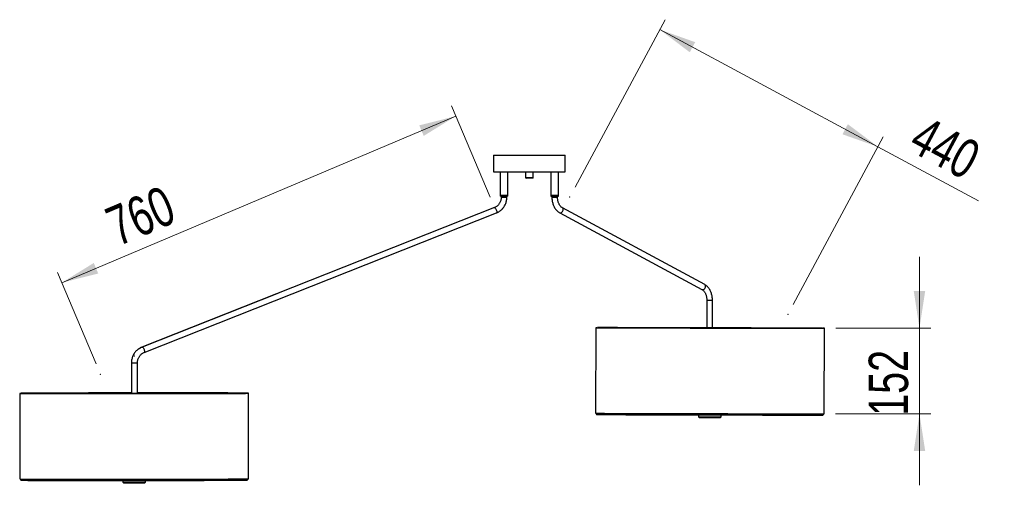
# Model space of a CAD drawing. Header units: millimetres. Extents: x 44 to 208, y 28 to 181.
# Tile 3 of 3: x 121 to 208, y 140 to 181. Entities that reach past the tile are written whole.
import ezdxf

# ---------------------------------------------------------------- set-up
doc = ezdxf.new("R2010")
doc.units = ezdxf.units.MM
doc.header["$PDSIZE"] = -1
doc.styles.add('SLDTEXTSTYLE0', font='TXT', dxfattribs={"width": 0.75})
doc.dimstyles.new('SLDDIMSTYLE1', dxfattribs={"dimtxt": 3.5, "dimasz": 3.302, "dimexe": 0, "dimexo": 0.0625, "dimgap": 0.875, "dimtad": 1, "dimlfac": 20, "dimrnd": 1e-09, "dimzin": 12, "dimdsep": 46, "dimtxsty": 'SLDTEXTSTYLE0', "dimsah": 1, "dimcen": 0.09, "dimadec": 0, "dimazin": 3, "dimtfac": 1, "dimtofl": 0, "dimtmove": 0, "dimatfit": 3, "dimfxl": 0, "dimfrac": 2, "dimtolj": 1, "dimtzin": 12, "dimarcsym": 0})
doc.dimstyles.new('SLDDIMSTYLE2', dxfattribs={"dimtxt": 3.5, "dimasz": 3.302, "dimexe": 0, "dimexo": 0.0625, "dimgap": 0.875, "dimtad": 1, "dimlfac": 20, "dimrnd": 1e-09, "dimzin": 12, "dimdsep": 46, "dimtxsty": 'SLDTEXTSTYLE0', "dimsah": 1, "dimcen": 0.09, "dimadec": 0, "dimazin": 3, "dimtfac": 1, "dimtmove": 0, "dimatfit": 0, "dimfxl": 0, "dimfrac": 2, "dimtolj": 1, "dimtzin": 12, "dimarcsym": 0})

# ---------------------------------------------------------------- blocks, each defined once
blk = doc.blocks.new('_D_1')
at = {"color": 7, "linetype": 'Continuous', "lineweight": 18}
for p, q in [((162.303, 165.512), (158.868, 173.638)), ((159.258, 172.717), (124.256, 157.922)), ((127.302, 150.717), (123.867, 158.843))]:
    blk.add_line(p, q, dxfattribs=at)
for points in [[(159.258, 172.717), (156.018, 171.899), (156.414, 170.964)], [(124.256, 157.922), (127.495, 158.74), (127.1, 159.676)]]:
    blk.add_solid(points, dxfattribs=at)
at = {"color": 7, "linetype": 'Continuous', "lineweight": 18, "insert": (127.87, 164.348), "char_height": 3.5, "attachment_point": 1, "rotation": 22.91318, "style": 'SLDTEXTSTYLE0'}
blk.add_mtext('760', dxfattribs=at)
blk = doc.blocks.new('_D_2')
at = {"color": 7, "linetype": 'Continuous', "lineweight": 18}
for p, q in [((169.863, 166.411), (177.853, 181.285)), ((177.38, 180.404), (196.761, 169.993)), ((189.244, 156), (197.234, 170.874)), ((196.761, 169.993), (205.686, 165.199))]:
    blk.add_line(p, q, dxfattribs=at)
for points in [[(177.38, 180.404), (180.048, 178.394), (180.529, 179.289)], [(196.761, 169.993), (194.092, 172.003), (193.612, 171.108)]]:
    blk.add_solid(points, dxfattribs=at)
at = {"color": 7, "linetype": 'Continuous', "lineweight": 18, "insert": (200.986, 172.845), "char_height": 3.5, "attachment_point": 1, "rotation": 331.75667, "style": 'SLDTEXTSTYLE0'}
blk.add_mtext('440', dxfattribs=at)
blk = doc.blocks.new('_D_3')
at = {"color": 7, "linetype": 'Continuous', "lineweight": 18}
for p, q in [((200.454, 153.877), (200.454, 160.227)), ((193.014, 153.877), (201.454, 153.877)), ((200.454, 146.277), (200.454, 153.877)), ((192.996, 146.277), (201.454, 146.277)), ((200.454, 146.277), (200.454, 139.927))]:
    blk.add_line(p, q, dxfattribs=at)
for points in [[(200.454, 153.877), (200.962, 157.179), (199.946, 157.179)], [(200.454, 146.277), (199.946, 142.975), (200.962, 142.975)]]:
    blk.add_solid(points, dxfattribs=at)
at = {"color": 7, "linetype": 'Continuous', "lineweight": 18, "insert": (195.942, 146.098), "char_height": 3.5, "attachment_point": 1, "rotation": 90, "style": 'SLDTEXTSTYLE0'}
blk.add_mtext('152', dxfattribs=at)

msp = doc.modelspace()

# ---------------------------------------------------------------- linework, layer by layer
at = {"color": 7, "linetype": 'Continuous', "lineweight": 25}
for p, q in [((162.62378, 169.26084), (162.62378, 167.76084)), ((162.62378, 169.26084), (168.97378, 169.26084)), ((168.97378, 167.76084), (168.97378, 169.26084)), ((162.62378, 167.76084), (168.97378, 167.76084)), ((163.19878, 167.76084), (163.19878, 165.66084)), ((163.89878, 165.66084), (163.89878, 167.76084)), ((165.44878, 167.76084), (165.44878, 167.26084)), ((166.09878, 167.21084), (165.49878, 167.21084)), ((166.14878, 167.26084), (166.14878, 167.76084)), ((167.69878, 167.76084), (167.69878, 165.66084)), ((168.39878, 165.66084), (168.39878, 167.76084)), ((163.19878, 165.66084), (163.19878, 165.61084)), ((163.19878, 165.66084), (163.19878, 165.61084)), ((163.89878, 165.66084), (163.19878, 165.66084)), ((163.89878, 165.66084), (163.19878, 165.66084)), ((163.89878, 165.61084), (163.19878, 165.61084)), ((163.29878, 165.61084), (163.29878, 165.53)), ((163.29878, 165.61084), (163.29878, 165.53)), ((163.79878, 165.53), (163.79878, 165.61084)), ((163.79878, 165.53), (163.79878, 165.61084)), ((163.89878, 165.61084), (163.89878, 165.66084)), ((163.89878, 165.61084), (163.89878, 165.66084)), ((167.69878, 165.66084), (167.69878, 165.61084)), ((167.69878, 165.66084), (168.30272, 165.66084)), ((168.39878, 165.66084), (167.69878, 165.66084)), ((167.69878, 165.61084), (168.30272, 165.61084)), ((167.79878, 165.61084), (167.79878, 165.53)), ((168.29878, 165.53), (168.29878, 165.61084)), ((168.30272, 165.66084), (168.39878, 165.66084)), ((168.30272, 165.61084), (168.39878, 165.61084)), ((168.39878, 165.61084), (168.39878, 165.66084)), ((162.69196, 164.59068), (131.36621, 152.19594)), ((181.37054, 157.7549), (168.72823, 164.57822)), ((131.5857, 151.73104), (162.87685, 164.12579)), ((168.49075, 164.13822), (181.13306, 157.3149)), ((143.51093, 156.99255), (131.40156, 152.1959)), ((181.56251, 156.36312), (181.56251, 153.90874)), ((182.06251, 153.90758), (182.06251, 156.36312)), ((171.68799, 153.92437), (171.67039, 146.32439)), ((191.99611, 146.2773), (192.01371, 153.87728)), ((130.44335, 150.79169), (130.44335, 148.0852)), ((130.97963, 148.08556), (130.97963, 150.79169)), ((120.5193, 148.08852), (120.52441, 140.48854)), ((140.85018, 140.50218), (140.84507, 148.10216)), ((180.83298, 146.18467), (180.83255, 146.00316)), ((182.83255, 145.99853), (182.83297, 146.18003)), ((180.83255, 146.00316), (180.88244, 145.95305)), ((182.78243, 145.94865), (182.83255, 145.99853)), ((129.68738, 140.35904), (129.68749, 140.19469)), ((129.68749, 140.19468), (129.73753, 140.14472)), ((131.63752, 140.14599), (131.68749, 140.19603)), ((131.68749, 140.19603), (131.68738, 140.36039))]:
    msp.add_line(p, q, dxfattribs=at)
at = {"color": 1, "linetype": 'Continuous', "lineweight": 25}
for p, q in [((165.44878, 167.26084), (166.14878, 167.26084)), ((163.29878, 165.53), (163.79878, 165.53)), ((163.29878, 165.53), (163.79878, 165.53)), ((167.79878, 165.53), (168.23017, 165.53)), ((168.23017, 165.53), (168.29878, 165.53)), ((181.56251, 156.36312), (181.9939, 156.36312)), ((181.9939, 156.36312), (182.06251, 156.36312)), ((130.44335, 150.79169), (130.48215, 150.79169)), ((130.48215, 150.79169), (130.97963, 150.79169))]:
    msp.add_line(p, q, dxfattribs=at)
at = {"color": 1, "linetype": 'Continuous', "lineweight": 25, "flags": 128}
for points in [[(162.69196, 164.59068), (162.7083, 164.59203), (162.7358, 164.57904), (162.76687, 164.54968), (162.79921, 164.50612), (162.83042, 164.45158), (162.85817, 164.39013), (162.88043, 164.32631), (162.89552, 164.26485), (162.90235, 164.21032), (162.90039, 164.16676), (162.88979, 164.13739), (162.87592, 164.12575)], [(162.69272, 164.59065), (162.70928, 164.59203), (162.73696, 164.57904), (162.76819, 164.54968), (162.80066, 164.50612), (162.83194, 164.45158), (162.85973, 164.39013), (162.88196, 164.32631), (162.89698, 164.26485), (162.90368, 164.21032), (162.90156, 164.16676), (162.89078, 164.13739), (162.87685, 164.12579)], [(168.49081, 164.13818), (168.49231, 164.13739), (168.53735, 164.12441), (168.58775, 164.12876), (168.63975, 164.15014), (168.68952, 164.18694), (168.73335, 164.23645), (168.76799, 164.29499), (168.79088, 164.35822)], [(181.13306, 157.3149), (181.13462, 157.31408), (181.17966, 157.30109), (181.23006, 157.30545), (181.28206, 157.32682), (181.33183, 157.36363), (181.37566, 157.41313), (181.4103, 157.47167), (181.43319, 157.5349)], [(131.36623, 152.19594), (131.38255, 152.19728), (131.39591, 152.19284)], [(131.40158, 152.19591), (131.41813, 152.19728), (131.44581, 152.1843), (131.47704, 152.15493), (131.5095, 152.11137), (131.54079, 152.05684), (131.56858, 151.99538), (131.5908, 151.93156), (131.60583, 151.8701), (131.61253, 151.81557), (131.61041, 151.77201), (131.59963, 151.74265), (131.58587, 151.73111)]]:
    msp.add_lwpolyline(points, dxfattribs=at)
at = {"color": 7, "linetype": 'Continuous', "lineweight": 25, "flags": 128}
for points in [[(171.79951, 153.92496), (171.79361, 153.92495), (171.74153, 153.92483), (171.70694, 153.92467), (171.68992, 153.92447), (171.69048, 153.92423), (171.70864, 153.92395), (171.74435, 153.92363), (171.79756, 153.92327), (171.86818, 153.92288), (171.95607, 153.92244), (172.0611, 153.92196), (172.18307, 153.92145), (172.32178, 153.92091), (172.47699, 153.92033), (172.64842, 153.91971), (172.83579, 153.91906), (173.03876, 153.91838), (173.25699, 153.91767), (173.49009, 153.91693), (173.73767, 153.91617), (173.9993, 153.91537), (174.27451, 153.91456), (174.56285, 153.91371), (174.8638, 153.91285), (175.17684, 153.91196), (175.50144, 153.91106), (175.83703, 153.91014), (176.18304, 153.9092), (176.53885, 153.90824), (176.90386, 153.90728), (177.27744, 153.9063), (177.65893, 153.90531), (178.04768, 153.90432), (178.44301, 153.90332), (178.84425, 153.90231), (179.25068, 153.90131), (179.66162, 153.9003), (180.07635, 153.89929), (180.49415, 153.89829), (180.9143, 153.89729), (181.33607, 153.89629), (181.75874, 153.89531), (182.18156, 153.89433), (182.60381, 153.89336), (183.02475, 153.89241), (183.44367, 153.89147), (183.85982, 153.89055), (184.2725, 153.88965), (184.68099, 153.88876), (185.08458, 153.8879), (185.48256, 153.88706), (185.87427, 153.88624), (186.259, 153.88545), (186.63611, 153.88468), (187.00493, 153.88395), (187.36482, 153.88324), (187.71518, 153.88256), (188.05538, 153.88191), (188.38484, 153.8813), (188.70298, 153.88072), (189.00927, 153.88017), (189.30316, 153.87966), (189.58415, 153.87919), (189.85175, 153.87876), (190.10551, 153.87836), (190.34497, 153.878), (190.56973, 153.87768), (190.77939, 153.8774), (190.9736, 153.87717), (191.15201, 153.87697), (191.31432, 153.87681), (191.46025, 153.8767), (191.58954, 153.87663), (191.70197, 153.8766), (191.79735, 153.87661), (191.87551, 153.87666), (191.93632, 153.87676), (191.97966, 153.87689), (192.00547, 153.87707), (192.0137, 153.87729), (192.00434, 153.87755), (191.9774, 153.87785), (191.93293, 153.87819), (191.90826, 153.87835)], [(171.79159, 153.92471), (171.79126, 153.92471), (171.75685, 153.92456), (171.73991, 153.92436), (171.74047, 153.92412), (171.75854, 153.92384), (171.79408, 153.92352), (171.84702, 153.92316), (171.91729, 153.92277), (172.00475, 153.92233), (172.10926, 153.92186), (172.23064, 153.92135), (172.36866, 153.92081), (172.52311, 153.92023), (172.6937, 153.91962), (172.88014, 153.91897), (173.08211, 153.9183), (173.29927, 153.91759), (173.53123, 153.91685), (173.77759, 153.91609), (174.03792, 153.9153), (174.31179, 153.91449), (174.5987, 153.91365), (174.89817, 153.91279), (175.20968, 153.91191), (175.53268, 153.91101), (175.86662, 153.91009), (176.21092, 153.90916), (176.56499, 153.90821), (176.9282, 153.90725), (177.29994, 153.90627), (177.67955, 153.90529), (178.06639, 153.9043), (178.45978, 153.90331), (178.85904, 153.90231), (179.26348, 153.9013), (179.67239, 153.9003), (180.08508, 153.8993), (180.50083, 153.8983), (180.91891, 153.8973), (181.33861, 153.89632), (181.75919, 153.89533), (182.17993, 153.89436), (182.6001, 153.8934), (183.01898, 153.89245), (183.43583, 153.89152), (183.84994, 153.8906), (184.26059, 153.8897), (184.66707, 153.88882), (185.06867, 153.88796), (185.4647, 153.88713), (185.85447, 153.88631), (186.23731, 153.88552), (186.61256, 153.88476), (186.97957, 153.88403), (187.3377, 153.88332), (187.68632, 153.88265), (188.02485, 153.88201), (188.35269, 153.88139), (188.66927, 153.88082), (188.97405, 153.88028), (189.2665, 153.87977), (189.5461, 153.8793), (189.81239, 153.87886), (190.06489, 153.87847), (190.30318, 153.87811), (190.52683, 153.8778), (190.73546, 153.87752), (190.92871, 153.87728), (191.10625, 153.87709), (191.26776, 153.87693), (191.41297, 153.87682), (191.54163, 153.87675), (191.65351, 153.87671), (191.74842, 153.87673), (191.82619, 153.87678), (191.8867, 153.87687), (191.92983, 153.87701), (191.95551, 153.87719), (191.9637, 153.87741), (191.95439, 153.87766), (191.92758, 153.87796), (191.90736, 153.87813)], [(120.63494, 148.09209), (120.60245, 148.09154), (120.55721, 148.09055), (120.52949, 148.08956), (120.51936, 148.08859), (120.52681, 148.08763), (120.55185, 148.08668), (120.59442, 148.08575), (120.65446, 148.08483), (120.73186, 148.08393), (120.82649, 148.08305)], [(120.62877, 148.0911), (120.60702, 148.09057), (120.57944, 148.08959), (120.56936, 148.08862), (120.57678, 148.08767), (120.60169, 148.08672), (120.64405, 148.08579), (120.7038, 148.08488), (120.78082, 148.08399), (120.87497, 148.08311)], [(120.82649, 148.08305), (120.93817, 148.08219), (121.06673, 148.08136), (121.21193, 148.08055), (121.37352, 148.07976), (121.55123, 148.079), (121.74475, 148.07827), (121.95374, 148.07757), (122.17784, 148.0769), (122.41667, 148.07626), (122.6698, 148.07566), (122.9368, 148.07509), (123.21722, 148.07455), (123.51055, 148.07405), (123.8163, 148.07359), (124.13394, 148.07316), (124.46291, 148.07278), (124.80265, 148.07243), (125.15257, 148.07212), (125.51206, 148.07185), (125.88051, 148.07162), (126.25726, 148.07144), (126.64168, 148.07129), (127.03309, 148.07119), (127.43081, 148.07113), (127.83417, 148.07111), (128.24245, 148.07113), (128.65496, 148.0712), (129.07098, 148.0713), (129.48979, 148.07145), (129.91067, 148.07164), (130.33287, 148.07187), (130.75569, 148.07214), (131.17837, 148.07245), (131.6002, 148.0728), (132.02044, 148.07319), (132.43836, 148.07362), (132.85324, 148.07408), (133.26436, 148.07458), (133.67101, 148.07512), (134.07249, 148.0757), (134.4681, 148.0763), (134.85715, 148.07694), (135.23898, 148.07762), (135.61292, 148.07832), (135.97832, 148.07905), (136.33456, 148.07981), (136.681, 148.0806), (137.01707, 148.08141), (137.34216, 148.08225), (137.65573, 148.08311), (137.95723, 148.08399), (138.24613, 148.08489), (138.52193, 148.08581), (138.78416, 148.08674), (139.03237, 148.08769), (139.26612, 148.08865), (139.48501, 148.08963), (139.68867, 148.09061), (139.87673, 148.09161), (140.04887, 148.0926), (140.2048, 148.09361), (140.34424, 148.09462), (140.46695, 148.09562), (140.57273, 148.09663), (140.66138, 148.09764), (140.73276, 148.09864), (140.78674, 148.09963), (140.82322, 148.10062), (140.84215, 148.1016), (140.84349, 148.10257), (140.82724, 148.10353), (140.79343, 148.10447), (140.74211, 148.10539), (140.73503, 148.1055)], [(120.87497, 148.08311), (120.98611, 148.08226), (121.11403, 148.08143), (121.25852, 148.08062), (121.41932, 148.07984), (121.59616, 148.07908), (121.78872, 148.07836), (121.99669, 148.07766), (122.21968, 148.07699), (122.45733, 148.07636), (122.70922, 148.07575), (122.97491, 148.07519), (123.25394, 148.07465), (123.54584, 148.07416), (123.85008, 148.0737), (124.16616, 148.07327), (124.49351, 148.07289), (124.83158, 148.07254), (125.17978, 148.07223), (125.5375, 148.07197), (125.90413, 148.07174), (126.27903, 148.07156), (126.66155, 148.07141), (127.05104, 148.07131), (127.44681, 148.07125), (127.84818, 148.07123), (128.25446, 148.07125), (128.66494, 148.07131), (129.07891, 148.07142), (129.49566, 148.07157), (129.91446, 148.07175), (130.33459, 148.07198), (130.75533, 148.07225), (131.17593, 148.07256), (131.59568, 148.07291), (132.01385, 148.0733), (132.42972, 148.07372), (132.84256, 148.07419), (133.25166, 148.07469), (133.65631, 148.07522), (134.05581, 148.07579), (134.44947, 148.0764), (134.83661, 148.07703), (135.21656, 148.0777), (135.58866, 148.0784), (135.95227, 148.07913), (136.30675, 148.07989), (136.65149, 148.08067), (136.9859, 148.08148), (137.3094, 148.08231), (137.62142, 148.08317), (137.92143, 148.08404), (138.20891, 148.08494), (138.48336, 148.08585), (138.7443, 148.08678), (138.99129, 148.08773), (139.22389, 148.08869), (139.44171, 148.08966), (139.64436, 148.09064), (139.83149, 148.09162), (140.00279, 148.09262), (140.15795, 148.09362), (140.2967, 148.09462), (140.41881, 148.09562), (140.52407, 148.09662), (140.61229, 148.09763), (140.68331, 148.09862), (140.73702, 148.09961), (140.77333, 148.1006), (140.79217, 148.10157), (140.7935, 148.10253), (140.77733, 148.10348), (140.74368, 148.10442), (140.73282, 148.10465)], [(171.67039, 146.32439), (171.67288, 146.32426), (171.69103, 146.32398), (171.72675, 146.32366), (171.77996, 146.3233), (171.85057, 146.3229), (171.93847, 146.32246), (172.04349, 146.32199), (172.16547, 146.32147), (172.30418, 146.32093), (172.45938, 146.32035), (172.63082, 146.31973), (172.81818, 146.31908), (173.02115, 146.3184), (173.23938, 146.31769), (173.47249, 146.31696), (173.72007, 146.31619), (173.98169, 146.3154), (174.25691, 146.31458), (174.54524, 146.31373), (174.84619, 146.31287), (175.15924, 146.31198), (175.48384, 146.31108), (175.81943, 146.31016), (176.16543, 146.30922), (176.52125, 146.30827), (176.88626, 146.3073), (177.25983, 146.30632), (177.64132, 146.30534), (178.03007, 146.30434), (178.42541, 146.30334), (178.82664, 146.30234), (179.23308, 146.30133), (179.64402, 146.30032), (180.05875, 146.29931), (180.47655, 146.29831), (180.8967, 146.29731), (181.31847, 146.29631), (181.74113, 146.29533), (182.16395, 146.29435), (182.5862, 146.29339), (183.00715, 146.29243), (183.42606, 146.2915), (183.84222, 146.29057), (184.2549, 146.28967), (184.66338, 146.28879), (185.06697, 146.28792), (185.46496, 146.28708), (185.85666, 146.28626), (186.2414, 146.28547), (186.6185, 146.2847), (186.98732, 146.28397), (187.34722, 146.28326), (187.69757, 146.28258), (188.03777, 146.28193), (188.36723, 146.28132), (188.68538, 146.28074), (188.99166, 146.2802), (189.28555, 146.27969), (189.56655, 146.27921), (189.83415, 146.27878), (190.0879, 146.27838), (190.32736, 146.27802), (190.55212, 146.2777), (190.76178, 146.27743), (190.95599, 146.27719), (191.1344, 146.27699), (191.29671, 146.27683), (191.44264, 146.27672), (191.57193, 146.27665), (191.68437, 146.27662), (191.77975, 146.27663), (191.85791, 146.27668), (191.91871, 146.27678), (191.96206, 146.27691), (191.98787, 146.27709), (191.99611, 146.2773)], [(180.83255, 146.00316), (180.83282, 146.00315), (180.84478, 146.00305), (180.87438, 146.00291), (180.92107, 146.00273), (180.98403, 146.00251), (181.06213, 146.00227), (181.15398, 146.002), (181.25794, 146.00172), (181.37215, 146.00141), (181.49458, 146.0011), (181.62304, 146.00078), (181.75524, 146.00046), (181.88881, 146.00015), (182.02139, 145.99986), (182.15059, 145.99958), (182.27412, 145.99932), (182.38977, 145.99909), (182.49547, 145.99889), (182.58935, 145.99873), (182.66972, 145.9986)], [(180.88244, 145.95305), (180.8876, 145.95298), (180.90986, 145.95286), (180.9493, 145.9527), (181.0052, 145.9525), (181.07651, 145.95227), (181.1619, 145.95202), (181.25978, 145.95175), (181.36832, 145.95145), (181.48552, 145.95115), (181.60917, 145.95084), (181.73699, 145.95054), (181.86658, 145.95023), (181.99554, 145.94994), (182.12145, 145.94967), (182.24199, 145.94941), (182.35489, 145.94919), (182.45807, 145.94899), (182.54958, 145.94883), (182.62774, 145.94871)], [(120.83159, 140.48307), (120.94327, 140.48221), (121.07183, 140.48138), (121.21703, 140.48057), (121.37863, 140.47978), (121.55634, 140.47902), (121.74985, 140.47829), (121.95884, 140.47759), (122.18295, 140.47692), (122.42177, 140.47628), (122.6749, 140.47568), (122.94191, 140.47511), (123.22232, 140.47457), (123.51565, 140.47407), (123.82141, 140.47361), (124.13904, 140.47318), (124.46802, 140.4728), (124.80776, 140.47245), (125.15767, 140.47214), (125.51717, 140.47187), (125.88561, 140.47165), (126.26236, 140.47146), (126.64678, 140.47131), (127.03819, 140.47121), (127.43591, 140.47115), (127.83927, 140.47113), (128.24756, 140.47115), (128.66007, 140.47122), (129.07609, 140.47132), (129.49489, 140.47147), (129.91577, 140.47166), (130.33798, 140.47189), (130.76079, 140.47216), (131.18347, 140.47247), (131.6053, 140.47282), (132.02554, 140.47321), (132.44346, 140.47364), (132.85834, 140.4741), (133.26946, 140.47461), (133.67612, 140.47514), (134.07759, 140.47572), (134.4732, 140.47632), (134.86226, 140.47697), (135.24408, 140.47764), (135.61802, 140.47834), (135.98342, 140.47907), (136.33966, 140.47983), (136.68611, 140.48062), (137.02217, 140.48143), (137.34727, 140.48227), (137.66083, 140.48313), (137.96233, 140.48401), (138.25123, 140.48491), (138.52703, 140.48583), (138.78927, 140.48676), (139.03747, 140.48771), (139.27122, 140.48868), (139.49012, 140.48965), (139.69377, 140.49063), (139.88183, 140.49163), (140.05397, 140.49263), (140.2099, 140.49363), (140.34934, 140.49464), (140.47205, 140.49565), (140.57783, 140.49665), (140.66648, 140.49766), (140.73786, 140.49866), (140.79184, 140.49966), (140.82832, 140.50064), (140.84725, 140.50162), (140.85018, 140.50218)]]:
    msp.add_lwpolyline(points, dxfattribs=at)
at = {"color": 7, "linetype": 'Continuous', "lineweight": 25}
for centre, radius, start, end in [((165.49878, 167.26084), 0.05, 180, 270), ((166.09878, 167.26084), 0.05, 270, 0), ((182.71482, 168.89977), 22.95122, 269.7826131, 270.1687837), ((182.76164, 170.8879), 24.88947, 269.78839, 270.1632304), ((120.79707, 147.17661), 6.69363, 267.6654017, 270.2954389), ((130.60808, 344.50202), 204.30941, 269.7418318, 270.2570425), ((130.6116, 343.62356), 203.48072, 269.753879, 270.2453217), ((131.51262, 145.85902), 5.71439, 269.7013646, 271.2524417), ((131.5548, 146.33149), 6.13689, 269.7185732, 271.238902)]:
    msp.add_arc(centre, radius, start, end, dxfattribs=at)
at = {"color": 1, "linetype": 'Continuous', "lineweight": 25}
for centre, radius, start, end in [((168.62277, 164.42927), 0.18251, 337.0874468, 54.6875697), ((181.26509, 157.60596), 0.1825, 337.0857482, 54.7019879)]:
    msp.add_arc(centre, radius, start, end, dxfattribs=at)
at = {"color": 7, "linetype": 'Continuous', "lineweight": 25}
for points, knots in [([(163.29878, 165.53), (163.29845, 165.51001), (163.29741, 165.44847), (163.2853, 165.34584), (163.25719, 165.2247), (163.21522, 165.10836), (163.16031, 164.99864), (163.09328, 164.89721), (163.01517, 164.80559), (162.92719, 164.72514), (162.8306, 164.65723), (162.75062, 164.61479), (162.7034, 164.59538), (162.69196, 164.59068)], [0, 0, 0, 0, 0.04881457, 0.15033404, 0.25189002, 0.35347827, 0.4551525, 0.55697248, 0.65900381, 0.76131509, 0.8639719, 0.96702685, 1, 1, 1, 1]), ([(163.29878, 165.53), (163.29845, 165.51001), (163.29741, 165.44846), (163.28531, 165.34584), (163.25725, 165.22471), (163.21534, 165.10838), (163.16052, 164.99868), (163.0936, 164.89725), (163.01562, 164.80565), (162.92778, 164.7252), (162.83136, 164.6573), (162.75144, 164.61481), (162.70422, 164.59538), (162.69272, 164.59065)], [0, 0, 0, 0, 0.0488176, 0.15030849, 0.25183547, 0.35339453, 0.45503974, 0.55683154, 0.65883652, 0.7611247, 0.86376336, 0.96680696, 1, 1, 1, 1]), ([(162.87592, 164.12575), (162.90218, 164.13671), (162.97371, 164.16656), (163.08566, 164.22713), (163.20859, 164.31044), (163.3227, 164.40679), (163.4269, 164.51494), (163.52006, 164.63384), (163.6012, 164.76224), (163.66946, 164.8988), (163.72407, 165.0421), (163.76449, 165.19063), (163.78967, 165.34017), (163.79817, 165.45392), (163.79867, 165.51635), (163.79878, 165.53)], [0, 0, 0, 0, 0.04890587, 0.13322064, 0.21760752, 0.30209978, 0.3867065, 0.47143027, 0.55626806, 0.64121243, 0.7262528, 0.81137658, 0.89657005, 0.97739687, 1, 1, 1, 1]), ([(162.87685, 164.12579), (162.90309, 164.13675), (162.97456, 164.16661), (163.08641, 164.22719), (163.20922, 164.3105), (163.32322, 164.40686), (163.42731, 164.51502), (163.52038, 164.63393), (163.60144, 164.76234), (163.66962, 164.89891), (163.72418, 165.04221), (163.76455, 165.19075), (163.7897, 165.3403), (163.79817, 165.454), (163.79867, 165.5164), (163.79878, 165.53)], [0, 0, 0, 0, 0.04891095, 0.13322346, 0.21760918, 0.30210243, 0.38671237, 0.47144147, 0.55628649, 0.64123973, 0.72629031, 0.81142538, 0.89663098, 0.97747036, 1, 1, 1, 1]), ([(167.79878, 165.53), (167.79912, 165.50201), (167.8001, 165.42243), (167.81075, 165.2917), (167.83424, 165.13983), (167.86929, 164.99177), (167.91548, 164.84904), (167.9726, 164.71312), (168.04026, 164.58551), (168.11795, 164.46775), (168.20495, 164.3613), (168.30047, 164.26795), (168.39605, 164.19311), (168.46177, 164.15501), (168.49075, 164.13822)], [0, 0, 0, 0, 0.04772578, 0.13567101, 0.22373814, 0.31194772, 0.40033757, 0.48892331, 0.57768236, 0.66650645, 0.75519093, 0.84345738, 0.930967, 1, 1, 1, 1]), ([(168.72823, 164.57822), (168.71787, 164.58412), (168.68535, 164.60264), (168.63084, 164.64388), (168.56695, 164.70736), (168.50749, 164.78345), (168.45357, 164.87094), (168.4062, 164.96883), (168.36639, 165.07575), (168.33495, 165.19009), (168.31281, 165.31006), (168.30069, 165.4242), (168.29936, 165.49793), (168.29878, 165.53)], [0, 0, 0, 0, 0.047581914, 0.149421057, 0.248650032, 0.346008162, 0.442570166, 0.538922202, 0.635283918, 0.731809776, 0.828539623, 0.92544112, 1, 1, 1, 1]), ([(182.06251, 156.36312), (182.06217, 156.39111), (182.0612, 156.47069), (182.05055, 156.60142), (182.02706, 156.75329), (181.99201, 156.90135), (181.94581, 157.04408), (181.88869, 157.18), (181.82104, 157.30761), (181.74334, 157.42536), (181.65634, 157.53182), (181.56082, 157.62516), (181.46525, 157.70001), (181.39953, 157.7381), (181.37054, 157.7549)], [0, 0, 0, 0, 0.04772578, 0.13567101, 0.22373814, 0.31194772, 0.40033757, 0.48892331, 0.57768236, 0.66650645, 0.75519093, 0.84345738, 0.930967, 1, 1, 1, 1]), ([(181.13306, 157.3149), (181.14342, 157.309), (181.17595, 157.29048), (181.23045, 157.24923), (181.29435, 157.18576), (181.35381, 157.10967), (181.40773, 157.02218), (181.45509, 156.92429), (181.49491, 156.81737), (181.52634, 156.70303), (181.54849, 156.58306), (181.5606, 156.46892), (181.56194, 156.39518), (181.56251, 156.36312)], [0, 0, 0, 0, 0.04758191, 0.14942106, 0.24865003, 0.34600816, 0.44257017, 0.5389222, 0.63528392, 0.73180978, 0.82853962, 0.92544112, 1, 1, 1, 1]), ([(191.37173, 153.88993), (191.35001, 153.88994), (191.287, 153.88998), (191.17127, 153.89007), (191.01988, 153.89022), (190.85379, 153.8904), (190.67354, 153.89062), (190.47934, 153.89087), (190.2715, 153.89116), (190.05037, 153.89149), (189.81628, 153.89185), (189.56961, 153.89224), (189.31075, 153.89267), (189.04011, 153.89314), (188.75811, 153.89363), (188.4652, 153.89416), (188.16185, 153.89472), (187.84852, 153.8953), (187.52573, 153.89592), (187.19397, 153.89657), (186.85377, 153.89724), (186.50567, 153.89794), (186.15021, 153.89866), (185.78797, 153.89941), (185.41951, 153.90017), (185.04541, 153.90097), (184.66626, 153.90178), (184.28267, 153.90261), (183.89524, 153.90345), (183.50458, 153.90432), (183.11131, 153.9052), (182.71604, 153.90609), (182.31942, 153.90699), (181.92205, 153.90791), (181.52456, 153.90883), (181.1276, 153.90976), (180.73177, 153.9107), (180.33771, 153.91164), (179.94605, 153.91259), (179.55739, 153.91353), (179.17235, 153.91448), (178.79155, 153.91543), (178.41557, 153.91637), (178.04503, 153.91731), (177.68049, 153.91824), (177.32254, 153.91917), (176.97174, 153.92009), (176.62865, 153.921), (176.29381, 153.92189), (175.96774, 153.92278), (175.65097, 153.92365), (175.34399, 153.9245), (175.04728, 153.92534), (174.76133, 153.92616), (174.48657, 153.92695), (174.22344, 153.92773), (173.97236, 153.92849), (173.73372, 153.92922), (173.50791, 153.92993), (173.29527, 153.93061), (173.09615, 153.93126), (172.91086, 153.93189), (172.73969, 153.93249), (172.58291, 153.93306), (172.44078, 153.9336), (172.31352, 153.9341), (172.20133, 153.93458), (172.10439, 153.93502), (172.02286, 153.93543), (171.95695, 153.9358), (171.90655, 153.93614), (171.87426, 153.93642), (171.8583, 153.93665), (171.857, 153.93668), (171.85659, 153.93669)], [0, 0, 0, 0, 0.00743611, 0.02156476, 0.0356947, 0.04982527, 0.06395624, 0.07808751, 0.09221897, 0.10635058, 0.1204823, 0.13461411, 0.14874598, 0.1628779, 0.17700987, 0.19114187, 0.2052739, 0.21940595, 0.23353801, 0.2476701, 0.2618022, 0.27593431, 0.29006642, 0.30419855, 0.31833068, 0.33246282, 0.34659497, 0.36072712, 0.37485927, 0.38899142, 0.40312358, 0.41725574, 0.4313879, 0.44552006, 0.45965222, 0.47378439, 0.48791655, 0.50204871, 0.51618087, 0.53031302, 0.54444518, 0.55857733, 0.57270948, 0.58684162, 0.60097376, 0.61510589, 0.62923802, 0.64337013, 0.65750224, 0.67163434, 0.68576642, 0.69989849, 0.71403054, 0.72816256, 0.74229456, 0.75642653, 0.77055846, 0.78469034, 0.79882215, 0.81295389, 0.82708552, 0.84121702, 0.85534833, 0.86947939, 0.88361007, 0.89774022, 0.91186951, 0.92599741, 0.94012283, 0.9542434, 0.96835304, 0.98243202, 0.99451574, 1, 1, 1, 1]), ([(191.80142, 153.87876), (191.80359, 153.87996), (191.81053, 153.8838), (191.8212, 153.88676), (191.83022, 153.88876), (191.83604, 153.88962), (191.84102, 153.89016), (191.84442, 153.89035), (191.84619, 153.89042), (191.84493, 153.89037), (191.83718, 153.89028), (191.81676, 153.89015), (191.77894, 153.89003), (191.7239, 153.88994), (191.65289, 153.88988), (191.56601, 153.88986), (191.4722, 153.88988), (191.40231, 153.88992), (191.37173, 153.88993)], [0, 0, 0, 0, 0.00243587, 0.007793, 0.01151316, 0.0151428, 0.02049446, 0.03134604, 0.05037157, 0.08781346, 0.15951862, 0.26851743, 0.39216883, 0.51877239, 0.64599899, 0.77341095, 0.9008954, 1, 1, 1, 1]), ([(131.36621, 152.19594), (131.33995, 152.18498), (131.26841, 152.15513), (131.15647, 152.09456), (131.03354, 152.01125), (130.91943, 151.9149), (130.81523, 151.80675), (130.72207, 151.68785), (130.64092, 151.55945), (130.57267, 151.42289), (130.51806, 151.27959), (130.47764, 151.13106), (130.45246, 150.98152), (130.44396, 150.86777), (130.44346, 150.80534), (130.44335, 150.79169)], [0, 0, 0, 0, 0.04890587, 0.13322064, 0.21760752, 0.30209978, 0.3867065, 0.47143027, 0.55626806, 0.64121243, 0.7262528, 0.81137658, 0.89657005, 0.97739687, 1, 1, 1, 1]), ([(130.97963, 150.79169), (130.97997, 150.81168), (130.981, 150.87323), (130.9931, 150.97585), (131.02117, 151.09698), (131.06307, 151.21331), (131.11789, 151.32301), (131.18482, 151.42444), (131.2628, 151.51604), (131.35063, 151.59649), (131.44706, 151.66439), (131.52698, 151.70688), (131.57419, 151.72631), (131.5857, 151.73104)], [0, 0, 0, 0, 0.0488176, 0.15030849, 0.25183547, 0.35339453, 0.45503974, 0.55683154, 0.65883652, 0.7611247, 0.86376336, 0.96680696, 1, 1, 1, 1]), ([(131.40156, 152.1959), (131.37534, 152.18491), (131.30391, 152.15499), (131.19572, 152.09747), (131.11899, 152.04298), (131.08256, 152.01711)], [0, 0, 0, 0, 0.23350111, 0.63600946, 1, 1, 1, 1]), ([(130.44335, 148.13093), (130.36266, 148.13087), (130.14952, 148.13072), (129.80462, 148.13043), (129.40938, 148.13007), (129.01617, 148.12967), (128.62559, 148.12924), (128.23825, 148.12878), (127.85477, 148.12828), (127.47576, 148.12775), (127.10182, 148.12719), (126.73352, 148.1266), (126.37146, 148.12598), (126.01621, 148.12533), (125.66833, 148.12466), (125.32836, 148.12396), (124.99685, 148.12324), (124.67432, 148.12249), (124.36127, 148.12172), (124.0582, 148.12093), (123.7656, 148.12011), (123.48391, 148.11928), (123.21359, 148.11843), (122.95506, 148.11757), (122.70873, 148.11669), (122.47499, 148.1158), (122.25421, 148.11489), (122.04673, 148.11398), (121.85288, 148.11305), (121.67296, 148.11212), (121.50726, 148.11118), (121.35603, 148.11024), (121.21951, 148.10929), (121.09791, 148.10834), (120.9914, 148.10739), (120.90012, 148.10644), (120.82419, 148.1055), (120.76365, 148.10454), (120.71831, 148.1036), (120.69292, 148.10273), (120.67983, 148.10211), (120.67177, 148.10124), (120.66264, 148.10025), (120.65065, 148.097), (120.63653, 148.09293), (120.62824, 148.08743), (120.62649, 148.08627)], [0, 0, 0, 0, 0.0156803, 0.04142102, 0.06716174, 0.09290248, 0.11864322, 0.14438398, 0.17012476, 0.19586556, 0.22160639, 0.24734725, 0.27308814, 0.29882908, 0.32457008, 0.35031113, 0.37605226, 0.40179347, 0.42753477, 0.4532762, 0.47901776, 0.50475949, 0.53050142, 0.55624359, 0.58198606, 0.6077289, 0.63347221, 0.65921612, 0.6849608, 0.71070651, 0.73645362, 0.76220266, 0.78795448, 0.81371045, 0.83947289, 0.86524605, 0.89103837, 0.91686875, 0.94278713, 0.96896703, 0.98270646, 0.99068808, 0.99472388, 0.997685, 0.99951378, 1, 1, 1, 1]), ([(140.62349, 148.09787), (140.62543, 148.0992), (140.63268, 148.10416), (140.64341, 148.10801), (140.6543, 148.11155), (140.6621, 148.113), (140.66749, 148.11381), (140.66987, 148.11396), (140.66758, 148.1138), (140.65676, 148.11331), (140.63227, 148.11261), (140.59047, 148.11176), (140.53123, 148.11085), (140.45559, 148.10992), (140.36416, 148.10898), (140.25727, 148.10804), (140.13516, 148.10709), (139.99807, 148.10615), (139.84623, 148.10521), (139.67988, 148.10427), (139.49931, 148.10334), (139.30479, 148.10242), (139.09665, 148.1015), (138.8752, 148.1006), (138.64081, 148.09971), (138.39384, 148.09883), (138.13469, 148.09797), (137.86376, 148.09712), (137.58149, 148.09629), (137.28831, 148.09548), (136.9847, 148.09469), (136.67113, 148.09392), (136.34811, 148.09317), (136.01613, 148.09245), (135.67572, 148.09175), (135.32743, 148.09108), (134.9718, 148.09043), (134.60939, 148.08982), (134.24078, 148.08923), (133.86655, 148.08867), (133.48728, 148.08814), (133.10359, 148.08765), (132.71607, 148.08719), (132.32534, 148.08676), (131.93201, 148.08636), (131.53671, 148.086), (131.14006, 148.08567), (130.74269, 148.08538), (130.34522, 148.08513), (129.94828, 148.08491), (129.5525, 148.08473), (129.15851, 148.08459), (128.76692, 148.08448), (128.37836, 148.08441), (127.99344, 148.08438), (127.61276, 148.08439), (127.23693, 148.08443), (126.86655, 148.08451), (126.50219, 148.08463), (126.14443, 148.08479), (125.79385, 148.08498), (125.45098, 148.08521), (125.11638, 148.08548), (124.79057, 148.08578), (124.47407, 148.08612), (124.16737, 148.08649), (123.87097, 148.0869), (123.58532, 148.08734), (123.31089, 148.08781), (123.0481, 148.08832), (122.79738, 148.08885), (122.55911, 148.08942), (122.33368, 148.09002), (122.12144, 148.09064), (121.92273, 148.0913), (121.73786, 148.09198), (121.56713, 148.09268), (121.41082, 148.09342), (121.26917, 148.09417), (121.14241, 148.09494), (121.03076, 148.09574), (120.93442, 148.09656), (120.85355, 148.09739), (120.78844, 148.09823), (120.73899, 148.0991), (120.70987, 148.0998), (120.69611, 148.10045), (120.69612, 148.10045), (120.69613, 148.10045)], [0, 0, 0, 0, 0.00026889, 0.00100098, 0.00180811, 0.00302153, 0.00478953, 0.00765156, 0.01241804, 0.02009376, 0.03065772, 0.04271313, 0.05524833, 0.06792813, 0.08065946, 0.09341289, 0.10617726, 0.11894763, 0.13172158, 0.14449778, 0.15727547, 0.1700542, 0.18283366, 0.19561366, 0.20839406, 0.22117478, 0.23395573, 0.24673687, 0.25951816, 0.27229957, 0.28508109, 0.29786269, 0.31064435, 0.32342608, 0.33620785, 0.34898966, 0.36177151, 0.37455339, 0.3873353, 0.40011722, 0.41289917, 0.42568113, 0.4384631, 0.45124508, 0.46402707, 0.47680907, 0.48959107, 0.50237308, 0.51515508, 0.52793709, 0.5407191, 0.5535011, 0.56628309, 0.57906508, 0.59184706, 0.60462903, 0.61741098, 0.63019292, 0.64297484, 0.65575674, 0.66853862, 0.68132046, 0.69410227, 0.70688403, 0.71966575, 0.73244741, 0.745229, 0.75801051, 0.77079192, 0.78357322, 0.79635436, 0.80913532, 0.82191605, 0.83469649, 0.84747655, 0.8602561, 0.87303497, 0.88581288, 0.89858944, 0.91136398, 0.92413538, 0.93690159, 0.94965863, 0.96239771, 0.97509645, 0.98768367, 0.9966087, 1, 1, 1, 1]), ([(140.38095, 148.12031), (140.36348, 148.12046), (140.31278, 148.12087), (140.21722, 148.12154), (140.08944, 148.12232), (139.94663, 148.12307), (139.78927, 148.1238), (139.61754, 148.12451), (139.43171, 148.12519), (139.23208, 148.12584), (139.01896, 148.12647), (138.79267, 148.12706), (138.55359, 148.12763), (138.30207, 148.12817), (138.03853, 148.12867), (137.76337, 148.12914), (137.47704, 148.12958), (137.17997, 148.12999), (136.87265, 148.13036), (136.55555, 148.13069), (136.22917, 148.13099), (135.89404, 148.13126), (135.55068, 148.13148), (135.19963, 148.13167), (134.84144, 148.13183), (134.47669, 148.13195), (134.10595, 148.13203), (133.7298, 148.13207), (133.34883, 148.13207), (132.96366, 148.13204), (132.57488, 148.13197), (132.18312, 148.13186), (131.78899, 148.13171), (131.39308, 148.13153), (131.12302, 148.13138), (130.98509, 148.1313), (130.97963, 148.13129)], [0, 0, 0, 0, 0.0161555, 0.04689993, 0.07763204, 0.10835406, 0.13906984, 0.16978155, 0.20049048, 0.23119747, 0.26190303, 0.29260754, 0.32331125, 0.35401434, 0.38471694, 0.41541915, 0.44612105, 0.47682269, 0.50752412, 0.53822537, 0.56892648, 0.59962746, 0.63032835, 0.66102914, 0.69172986, 0.72243051, 0.75313111, 0.78383167, 0.81453218, 0.84523267, 0.87593312, 0.90663356, 0.93733398, 0.96803438, 0.99873478, 1, 1, 1, 1]), ([(140.73861, 148.09983), (140.73377, 148.10236), (140.72367, 148.10761), (140.71194, 148.11115), (140.70261, 148.11336), (140.69506, 148.11446), (140.68796, 148.11522), (140.67758, 148.11589), (140.65896, 148.11661), (140.62175, 148.11749), (140.56805, 148.11836), (140.49767, 148.11923), (140.43244, 148.11987), (140.39067, 148.12023), (140.38095, 148.12031)], [0, 0, 0, 0, 0.00910659, 0.0189744, 0.0331607, 0.05385529, 0.08762558, 0.14903571, 0.29587237, 0.454194, 0.62180795, 0.78646478, 0.95026804, 1, 1, 1, 1]), ([(171.7222, 146.32387), (171.72185, 146.31711), (171.72086, 146.29786), (171.73262, 146.26986), (171.75116, 146.24478), (171.77148, 146.22858), (171.79007, 146.21918), (171.80438, 146.2147), (171.81308, 146.21288), (171.81888, 146.212), (171.82404, 146.21145), (171.8279, 146.21121), (171.83156, 146.21105), (171.8378, 146.21091), (171.85399, 146.21068), (171.89045, 146.21037), (171.94342, 146.21002), (172.01131, 146.20964), (172.09458, 146.20923), (172.19318, 146.20878), (172.30697, 146.20831), (172.4358, 146.2078), (172.57945, 146.20725), (172.73771, 146.20668), (172.91033, 146.20608), (173.09705, 146.20545), (173.29755, 146.20479), (173.51153, 146.20411), (173.73866, 146.2034), (173.97856, 146.20266), (174.23087, 146.2019), (174.49518, 146.20112), (174.77109, 146.20032), (175.05814, 146.1995), (175.3559, 146.19867), (175.66388, 146.19781), (175.98161, 146.19694), (176.30857, 146.19605), (176.64427, 146.19516), (176.98815, 146.19425), (177.33969, 146.19333), (177.69833, 146.1924), (178.06349, 146.19147), (178.43461, 146.19053), (178.81109, 146.18958), (179.19235, 146.18864), (179.57778, 146.18769), (179.96677, 146.18674), (180.3587, 146.1858), (180.75297, 146.18485), (181.14894, 146.18392), (181.54599, 146.18299), (181.94349, 146.18206), (182.34082, 146.18115), (182.73735, 146.18025), (183.13245, 146.17936), (183.5255, 146.17848), (183.91587, 146.17762), (184.30295, 146.17677), (184.68614, 146.17594), (185.06481, 146.17513), (185.43839, 146.17435), (185.80627, 146.17358), (186.16787, 146.17283), (186.52263, 146.17211), (186.86998, 146.17142), (187.20938, 146.17075), (187.54028, 146.17011), (187.86218, 146.16949), (188.17455, 146.16891), (188.4769, 146.16835), (188.76876, 146.16783), (189.04967, 146.16734), (189.31918, 146.16688), (189.57687, 146.16645), (189.82233, 146.16606), (190.05518, 146.1657), (190.27504, 146.16538), (190.48156, 146.16509), (190.67443, 146.16484), (190.85333, 146.16463), (191.01804, 146.16445), (191.16806, 146.16431), (191.27799, 146.16422), (191.3367, 146.16419), (191.35423, 146.16418)], [0, 0, 0, 0, 0.00070961, 0.00202126, 0.00308884, 0.00399523, 0.00474968, 0.00532025, 0.00572199, 0.00613153, 0.00675772, 0.00805619, 0.01034325, 0.01535172, 0.02905411, 0.043685, 0.0577641, 0.07177269, 0.08576209, 0.09974403, 0.11372245, 0.12769899, 0.14167445, 0.15564923, 0.16962357, 0.18359761, 0.19757143, 0.21154509, 0.22551864, 0.2394921, 0.25346549, 0.26743883, 0.28141212, 0.29538538, 0.30935861, 0.32333182, 0.33730501, 0.35127818, 0.36525134, 0.37922449, 0.39319763, 0.40717076, 0.42114388, 0.435117, 0.44909011, 0.46306321, 0.47703632, 0.49100942, 0.50498252, 0.51895561, 0.53292871, 0.5469018, 0.56087489, 0.57484799, 0.58882108, 0.60279417, 0.61676727, 0.63074037, 0.64471346, 0.65868656, 0.67265967, 0.68663278, 0.70060589, 0.71457901, 0.72855213, 0.74252526, 0.7564984, 0.77047154, 0.7844447, 0.79841788, 0.81239107, 0.82636427, 0.8403375, 0.85431076, 0.86828405, 0.88225738, 0.89623076, 0.9102042, 0.92417773, 0.93815136, 0.95212513, 0.96609909, 0.98007332, 0.99404793, 1, 1, 1, 1]), ([(191.35423, 146.16418), (191.37513, 146.16417), (191.43576, 146.16414), (191.52457, 146.16411), (191.61551, 146.16412), (191.69081, 146.16417), (191.7507, 146.16425), (191.7948, 146.16437), (191.82293, 146.16455), (191.8314, 146.16462), (191.83785, 146.16484), (191.84154, 146.16506), (191.84698, 146.16554), (191.85574, 146.16693), (191.86961, 146.17033), (191.89002, 146.17891), (191.91395, 146.19652), (191.93462, 146.22427), (191.94644, 146.25468), (191.9448, 146.27418), (191.94425, 146.28073)], [0, 0, 0, 0, 0.06443584, 0.18691398, 0.30940754, 0.43192373, 0.5544848, 0.67714921, 0.80011586, 0.90757624, 0.92636587, 0.93831207, 0.9459984, 0.95028483, 0.95462384, 0.96216085, 0.97098267, 0.98200642, 0.9939529, 1, 1, 1, 1]), ([(120.5758, 140.48928), (120.57536, 140.48576), (120.57328, 140.46905), (120.58301, 140.44179), (120.6007, 140.41409), (120.62101, 140.39623), (120.63893, 140.38615), (120.65249, 140.38097), (120.66288, 140.37819), (120.67109, 140.37669), (120.67821, 140.3758), (120.68609, 140.37515), (120.69904, 140.37449), (120.72552, 140.37368), (120.77218, 140.37278), (120.83556, 140.37189), (120.91344, 140.37104), (121.00645, 140.37021), (121.11461, 140.36941), (121.23781, 140.36862), (121.37589, 140.36786), (121.52863, 140.36712), (121.69582, 140.36641), (121.87719, 140.36572), (122.07246, 140.36506), (122.28133, 140.36443), (122.50347, 140.36382), (122.73852, 140.36325), (122.98612, 140.3627), (123.24588, 140.36219), (123.51738, 140.3617), (123.80021, 140.36125), (124.09391, 140.36084), (124.39803, 140.36046), (124.71207, 140.36011), (125.03555, 140.3598), (125.36795, 140.35952), (125.70875, 140.35928), (126.05742, 140.35908), (126.41339, 140.35892), (126.77611, 140.35879), (127.14501, 140.3587), (127.51951, 140.35864), (127.89901, 140.35863), (128.2829, 140.35865), (128.6706, 140.35871), (129.06148, 140.3588), (129.45493, 140.35894), (129.85033, 140.35911), (130.24704, 140.35932), (130.64446, 140.35956), (131.04194, 140.35984), (131.43886, 140.36016), (131.83459, 140.36051), (132.22851, 140.3609), (132.62, 140.36132), (133.00844, 140.36177), (133.39321, 140.36226), (133.7737, 140.36278), (134.14933, 140.36333), (134.51948, 140.36391), (134.88359, 140.36452), (135.24107, 140.36516), (135.59136, 140.36582), (135.9339, 140.36651), (136.26816, 140.36723), (136.59361, 140.36797), (136.90973, 140.36873), (137.21602, 140.36952), (137.51201, 140.37032), (137.79722, 140.37115), (138.0712, 140.37199), (138.33353, 140.37285), (138.58378, 140.37373), (138.82157, 140.37462), (139.04651, 140.37552), (139.25826, 140.37643), (139.45649, 140.37735), (139.64087, 140.37828), (139.81112, 140.37922), (139.96698, 140.38016), (140.1082, 140.3811), (140.23457, 140.38205), (140.3459, 140.383), (140.44204, 140.38395), (140.52284, 140.3849), (140.58837, 140.38586), (140.63819, 140.38676), (140.67457, 140.38794), (140.68703, 140.38818), (140.70207, 140.3899), (140.71157, 140.39149), (140.72672, 140.39572), (140.74732, 140.40537), (140.77091, 140.42365), (140.79068, 140.45295), (140.80108, 140.48155), (140.79912, 140.49857), (140.79867, 140.50254)], [0, 0, 0, 0, 0.00034218, 0.00162584, 0.00266714, 0.00357421, 0.00436711, 0.00509308, 0.00598136, 0.00731423, 0.00935339, 0.01287303, 0.01992376, 0.03230172, 0.0456552, 0.05842645, 0.07107848, 0.08369122, 0.09628686, 0.10887383, 0.12145592, 0.13403505, 0.14661229, 0.15918824, 0.17176331, 0.18433773, 0.19691168, 0.20948527, 0.22205859, 0.23463169, 0.24720462, 0.25977741, 0.27235009, 0.28492268, 0.29749519, 0.31006764, 0.32264004, 0.33521239, 0.3477847, 0.36035698, 0.37292924, 0.38550147, 0.39807368, 0.41064587, 0.42321805, 0.43579022, 0.44836238, 0.46093453, 0.47350668, 0.48607882, 0.49865096, 0.51122309, 0.52379523, 0.53636737, 0.54893951, 0.56151166, 0.57408382, 0.58665598, 0.59922815, 0.61180034, 0.62437254, 0.63694475, 0.64951699, 0.66208925, 0.67466155, 0.68723387, 0.69980623, 0.71237864, 0.7249511, 0.73752363, 0.75009623, 0.76266893, 0.77524173, 0.78781467, 0.80038779, 0.81296111, 0.8255347, 0.83810864, 0.85068304, 0.86325806, 0.87583392, 0.88841099, 0.90098984, 0.91357141, 0.92615741, 0.93875112, 0.95135956, 0.96400024, 0.97672793, 0.98980637, 0.99239382, 0.99417673, 0.99528912, 0.99614494, 0.99718515, 0.99834735, 0.99961463, 1, 1, 1, 1])]:
    msp.add_open_spline(points, degree=3, knots=knots, dxfattribs=at)
at = {"color": 7, "linetype": 'Continuous', "lineweight": 0}
for p in [(169.39005, 165.53), (162.69272, 164.59065), (188.77086, 155.11922), (130.69335, 151.42162), (127.69107, 149.79589)]:
    msp.add_point(p, dxfattribs=at)

# ---------------------------------------------------------------- dimensions: what is measured, and where the dimension line sits
at = {"color": 7, "linetype": 'Continuous', "lineweight": 18}
for base, p1, p2, angle, dimstyle, picture, middle in [((196.76081, 169.99339), (169.39005, 165.53), (188.77086, 155.11922), 331.7566693, 'SLDDIMSTYLE1', '_D_2', (202.26831, 167.03494)), ((124.25609, 157.9224), (162.69272, 164.59065), (127.69107, 149.79589), 22.9131764, 'SLDDIMSTYLE1', '_D_1', (133.19951, 161.70267)), ((200.45351, 153.87728), (191.99611, 146.2773), (192.01371, 153.87728), 90, 'SLDDIMSTYLE2', '_D_3', (200.45351, 149.97673))]:
    dim = msp.add_linear_dim(base=base, p1=p1, p2=p2, angle=angle, dimstyle=dimstyle, dxfattribs=at)
    dim.commit()
    dim.dimension.update_dxf_attribs({"geometry": picture, "text_midpoint": middle, "dimtype": 160})

doc.saveas('drawing.dxf')
